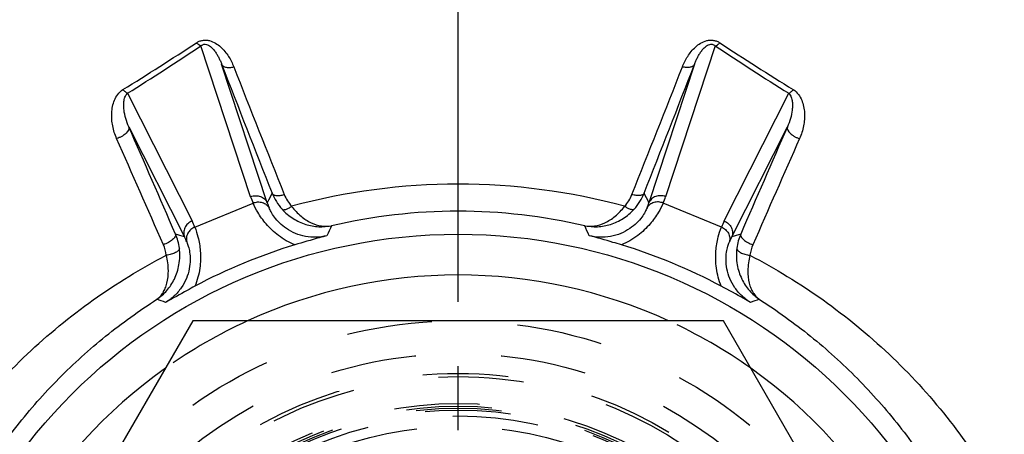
# Model space of a CAD drawing. Header units: millimetres. Extents: x 397 to 603, y 380 to 620.
# Tile 8 of 10: x 467 to 542, y 526 to 558. Entities that reach past the tile are written whole.
import ezdxf

# ---------------------------------------------------------------- set-up
doc = ezdxf.new("R2010")
doc.units = ezdxf.units.MM
doc.header["$LTSCALE"] = 65.185185
doc.linetypes.add('CENTER', pattern=[0.6, 0.375, -0.075, 0.075, -0.075])
doc.linetypes.add('HIDDEN', pattern=[0.2, 0.1, -0.1])
for name, color, linetype in [('ACHSEN_S', 7, 'CONTINUOUS'), ('FASEN', 7, 'CONTINUOUS'), ('FLAECHEN', 7, 'CONTINUOUS'), ('KONST.EL_MIT_GEO', 7, 'CONTINUOUS')]:
    doc.layers.add(name, color=color, linetype=linetype)

msp = doc.modelspace()

# ---------------------------------------------------------------- linework, layer by layer
at = {"layer": 'ACHSEN_S', "color": 2, "linetype": 'CENTER'}
msp.add_line((500, 380), (500, 620), dxfattribs=at)
at = {"layer": 'FASEN', "color": 7, "linetype": 'Continuous'}
msp.add_circle((500, 500), 41.605, dxfattribs=at)
for start, end in [(65.38443, 114.61557), (125.38435, 174.61552), (5.38448, 54.61565)]:
    msp.add_arc((500, 500), 38.5, start, end, dxfattribs=at)
at = {"layer": 'FASEN', "color": 8, "linetype": 'HIDDEN'}
for start, end in [(114.61557, 125.38435), (54.61565, 65.38443)]:
    msp.add_arc((500, 500), 38.5, start, end, dxfattribs=at)
at = {"layer": 'FLAECHEN', "color": 8, "linetype": 'HIDDEN'}
msp.add_circle((500, 500), 26.95, dxfattribs=at)
at = {"layer": 'KONST.EL_MIT_GEO', "color": 7, "linetype": 'Continuous'}
for p, q in [((484.194, 544.469), (480.41, 555.968)), ((519.59, 555.968), (515.806, 544.469)), ((485.464, 544.014), (481.99, 554.57)), ((518.01, 554.57), (514.536, 544.014)), ((474.818, 552.357), (479.732, 542.621)), ((520.268, 542.621), (525.182, 552.357)), ((474.915, 549.802), (479.155, 541.401)), ((520.845, 541.401), (525.085, 549.802)), ((479.944, 542.149), (484.378, 543.985)), ((520.056, 542.149), (515.622, 543.985)), ((479.793, 535), (459.585, 500)), ((520.207, 535), (479.793, 535)), ((540.415, 500), (520.207, 535))]:
    msp.add_line(p, q, dxfattribs=at)
at = {"layer": 'KONST.EL_MIT_GEO', "color": 8, "linetype": 'HIDDEN'}
for radius in [35, 32.5, 31, 30.75, 28.7, 28.5, 28.346, 28.2, 27.75, 26.95]:
    msp.add_circle((500, 500), radius, dxfattribs=at)
at = {"layer": 'KONST.EL_MIT_GEO', "color": 7, "linetype": 'Continuous'}
for centre, radius, start, end in [((332.027, 781.742), 269.779, 301.87057, 303.28003), ((331.479, 780.476), 269.415, 302.14313, 303.55886), ((663.349, 772.467), 259.882, 236.41517, 237.88284), ((662.818, 773.674), 260.205, 236.69404, 238.15536), ((2222.665, 1229.043), 1866.779, 201.180252, 201.504396), ((2191.982, 1223.645), 1835.44, 201.385318, 201.711986), ((-1259.98, 1250.497), 1908.547, 338.29427, 338.608426), ((-1291.846, 1256.074), 1941.053, 338.501806, 338.813546), ((-1573.966, -345.849), 2236.091, 23.383534, 23.612116), ((2521.726, -323.136), 2179.127, 156.384896, 156.619454), ((-1538.72, -340.301), 2200.383, 23.605204, 23.83544), ((2487.463, -317.779), 2144.396, 156.161554, 156.397801), ((500, 497.054), 48.374, 74.80522, 105.19478), ((615.028, 477.842), 145.483, 152.62687, 152.94516), ((489.573, 546.223), 4.025, 201.72402, 222.15865), ((489.534, 545.744), 2.988, 201.6732, 222.21725), ((510.466, 545.744), 2.988, 317.78275, 338.3268), ((510.427, 546.223), 4.025, 317.84135, 338.27598), ((384.589, 477.645), 145.914, 27.05532, 27.37266), ((489.605, 546.249), 5.696, 198.20887, 203.41575), ((489.967, 545.409), 4.713, 197.21289, 202.3315), ((510.033, 545.409), 4.713, 337.6685, 342.78711), ((510.395, 546.249), 5.696, 336.58425, 341.79113), ((500, 500.896), 42.467, 76.87803, 103.12197), ((474.648, 540.053), 5.696, 21.58425, 26.79113), ((603.512, 489.846), 124.701, 155.14814, 155.53232), ((396.49, 489.847), 124.698, 24.46767, 24.85187), ((525.352, 540.053), 5.696, 153.20887, 158.41575), ((434.296, 402.886), 145.598, 72.05504, 72.3375), ((474.72, 540.015), 4.081, 7.45957, 23.15763), ((565.704, 402.886), 145.598, 107.6625, 107.94496), ((525.28, 540.015), 4.081, 156.84237, 172.54043), ((474.786, 539.594), 3.016, 7.81967, 23.64262), ((474.986, 539.204), 4.713, 22.6685, 27.78711), ((499.866, 500.324), 42.302, 106.91553, 118.08447), ((500.134, 500.324), 42.302, 61.91553, 73.08447), ((525.014, 539.204), 4.713, 152.21289, 157.3315), ((525.223, 539.592), 3.025, 156.38159, 172.15612), ((434.062, 419.83), 124.483, 69.46709, 69.79108), ((565.938, 419.83), 124.483, 110.20892, 110.53291)]:
    msp.add_arc(centre, radius, start, end, dxfattribs=at)
for points, knots in [([(480.063, 556.207), (480.133, 556.253), (480.285, 556.333), (480.535, 556.405), (480.8, 556.42), (481.144, 556.367), (481.535, 556.196), (481.925, 555.899), (482.248, 555.554), (482.602, 555.059), (482.805, 554.652), (482.914, 554.374)], [0, 0, 0, 0, 0.065041, 0.132455, 0.201185, 0.269621, 0.401595, 0.52751, 0.6491, 0.76784, 1, 1, 1, 1]), ([(480.41, 555.968), (480.351, 555.989), (480.227, 556.06), (480.119, 556.152), (480.063, 556.207)], [0, 0, 0, 0, 0.444743, 1, 1, 1, 1]), ([(480.41, 555.968), (480.45, 556.007), (480.524, 556.06), (480.64, 556.096), (480.77, 556.104), (480.92, 556.063), (481.114, 555.952), (481.306, 555.778), (481.49, 555.549), (481.644, 555.312), (481.777, 555.069), (481.892, 554.822), (481.959, 554.654), (481.99, 554.57)], [0, 0, 0, 0, 0.069582, 0.109115, 0.150389, 0.228295, 0.298424, 0.426026, 0.545961, 0.662099, 0.776011, 0.888491, 1, 1, 1, 1]), ([(517.086, 554.374), (517.195, 554.652), (517.398, 555.059), (517.752, 555.554), (518.075, 555.899), (518.465, 556.196), (518.856, 556.367), (519.2, 556.42), (519.465, 556.405), (519.715, 556.333), (519.867, 556.253), (519.937, 556.207)], [0, 0, 0, 0, 0.23216, 0.3509, 0.47249, 0.598405, 0.730379, 0.798815, 0.867545, 0.934959, 1, 1, 1, 1]), ([(518.01, 554.57), (518.041, 554.654), (518.108, 554.822), (518.223, 555.069), (518.356, 555.312), (518.51, 555.549), (518.694, 555.778), (518.886, 555.952), (519.08, 556.063), (519.23, 556.104), (519.36, 556.096), (519.476, 556.06), (519.55, 556.007), (519.59, 555.968)], [0, 0, 0, 0, 0.111509, 0.223989, 0.337901, 0.454039, 0.573974, 0.701576, 0.771705, 0.849611, 0.890885, 0.930418, 1, 1, 1, 1]), ([(519.59, 555.968), (519.649, 555.989), (519.773, 556.06), (519.881, 556.152), (519.937, 556.207)], [0, 0, 0, 0, 0.444743, 1, 1, 1, 1]), ([(481.99, 554.57), (482.004, 554.542), (482.04, 554.488), (482.118, 554.424), (482.216, 554.374), (482.379, 554.327), (482.618, 554.315), (482.813, 554.348), (482.914, 554.374)], [0, 0, 0, 0, 0.091517, 0.189464, 0.297389, 0.417032, 0.690515, 1, 1, 1, 1]), ([(518.01, 554.57), (517.996, 554.542), (517.96, 554.488), (517.882, 554.424), (517.784, 554.374), (517.621, 554.327), (517.382, 554.315), (517.187, 554.348), (517.086, 554.374)], [0, 0, 0, 0, 0.091517, 0.189464, 0.29739, 0.417032, 0.690515, 1, 1, 1, 1]), ([(473.992, 548.899), (473.855, 549.208), (473.703, 549.695), (473.613, 550.361), (473.607, 550.86), (473.668, 551.355), (473.812, 551.839), (474.061, 552.293), (474.32, 552.54), (474.471, 552.634)], [0, 0, 0, 0, 0.250548, 0.374024, 0.4967, 0.619156, 0.742369, 0.86819, 1, 1, 1, 1]), ([(474.818, 552.357), (474.758, 552.383), (474.634, 552.468), (474.527, 552.572), (474.471, 552.634)], [0, 0, 0, 0, 0.43804, 1, 1, 1, 1]), ([(474.915, 549.802), (474.822, 550.006), (474.668, 550.425), (474.554, 550.969), (474.523, 551.406), (474.538, 551.735), (474.608, 552.067), (474.727, 552.278), (474.818, 552.357)], [0, 0, 0, 0, 0.25207, 0.498219, 0.620087, 0.741986, 0.865924, 1, 1, 1, 1]), ([(525.182, 552.357), (525.273, 552.278), (525.392, 552.067), (525.462, 551.735), (525.477, 551.406), (525.446, 550.969), (525.332, 550.425), (525.178, 550.006), (525.085, 549.802)], [0, 0, 0, 0, 0.134076, 0.258014, 0.379913, 0.501781, 0.74793, 1, 1, 1, 1]), ([(525.182, 552.357), (525.242, 552.383), (525.366, 552.468), (525.473, 552.572), (525.529, 552.634)], [0, 0, 0, 0, 0.43804, 1, 1, 1, 1]), ([(525.529, 552.634), (525.68, 552.54), (525.939, 552.293), (526.188, 551.839), (526.332, 551.355), (526.393, 550.86), (526.387, 550.361), (526.297, 549.695), (526.145, 549.208), (526.008, 548.899)], [0, 0, 0, 0, 0.13181, 0.257631, 0.380844, 0.5033, 0.625976, 0.749452, 1, 1, 1, 1]), ([(474.915, 549.801), (474.973, 549.634), (474.792, 549.374), (474.56, 549.182), (474.386, 549.068), (474.196, 548.972), (474.061, 548.921), (473.992, 548.899)], [0, 0, 0, 0, 0.389286, 0.530759, 0.683213, 0.841503, 1, 1, 1, 1]), ([(525.085, 549.801), (525.027, 549.634), (525.208, 549.374), (525.44, 549.182), (525.614, 549.068), (525.804, 548.972), (525.939, 548.921), (526.008, 548.899)], [0, 0, 0, 0, 0.389286, 0.53076, 0.683213, 0.841503, 1, 1, 1, 1]), ([(484.194, 544.469), (484.314, 544.517), (484.569, 544.57), (484.889, 544.521), (485.115, 544.415), (485.309, 544.272), (485.418, 544.122), (485.464, 544.014)], [0, 0, 0, 0, 0.260227, 0.515078, 0.639714, 0.762011, 1, 1, 1, 1]), ([(485.834, 544.733), (485.846, 544.71), (485.88, 544.665), (485.956, 544.615), (486.053, 544.581), (486.217, 544.554), (486.459, 544.565), (486.655, 544.609), (486.757, 544.64)], [0, 0, 0, 0, 0.07942, 0.168418, 0.271638, 0.390781, 0.673482, 1, 1, 1, 1]), ([(514.166, 544.733), (514.154, 544.71), (514.12, 544.665), (514.044, 544.615), (513.947, 544.581), (513.783, 544.554), (513.541, 544.565), (513.345, 544.609), (513.243, 544.64)], [0, 0, 0, 0, 0.07942, 0.168418, 0.271638, 0.390781, 0.673482, 1, 1, 1, 1]), ([(515.806, 544.469), (515.686, 544.517), (515.431, 544.57), (515.111, 544.521), (514.885, 544.415), (514.691, 544.272), (514.582, 544.122), (514.536, 544.014)], [0, 0, 0, 0, 0.260227, 0.515078, 0.639714, 0.762011, 1, 1, 1, 1]), ([(484.378, 543.985), (484.49, 544.032), (484.728, 544.088), (485.087, 544.05), (485.401, 543.891), (485.553, 543.715), (485.607, 543.618)], [0, 0, 0, 0, 0.260551, 0.51523, 0.761186, 1, 1, 1, 1]), ([(487.558, 540.796), (487.116, 540.976), (486.317, 541.441), (485.389, 542.325), (484.769, 543.189), (484.482, 543.744), (484.378, 543.985)], [0, 0, 0, 0, 0.310878, 0.594209, 0.828839, 1, 1, 1, 1]), ([(515.622, 543.985), (515.518, 543.744), (515.231, 543.189), (514.611, 542.325), (513.683, 541.441), (512.884, 540.976), (512.442, 540.796)], [0, 0, 0, 0, 0.171161, 0.405791, 0.689122, 1, 1, 1, 1]), ([(515.622, 543.985), (515.51, 544.032), (515.272, 544.088), (514.913, 544.05), (514.599, 543.891), (514.447, 543.715), (514.393, 543.618)], [0, 0, 0, 0, 0.260551, 0.51523, 0.761186, 1, 1, 1, 1]), ([(490.01, 541.494), (489.744, 541.43), (489.198, 541.356), (488.379, 541.417), (487.605, 541.642), (486.931, 542.001), (486.4, 542.436), (486.019, 542.876), (485.769, 543.268), (485.651, 543.511), (485.607, 543.618)], [0, 0, 0, 0, 0.154624, 0.309015, 0.461501, 0.607031, 0.737714, 0.847489, 0.934674, 1, 1, 1, 1]), ([(486.589, 543.521), (486.62, 543.495), (486.692, 543.476), (486.79, 543.483), (486.921, 543.514), (487.104, 543.595), (487.247, 543.684), (487.321, 543.736)], [0, 0, 0, 0, 0.153438, 0.253264, 0.371081, 0.658032, 1, 1, 1, 1]), ([(486.589, 543.521), (486.838, 543.247), (487.398, 542.775), (488.366, 542.324), (489.372, 542.141), (490.04, 542.189), (490.359, 542.254)], [0, 0, 0, 0, 0.267784, 0.521779, 0.764427, 1, 1, 1, 1]), ([(487.321, 543.736), (487.53, 543.458), (487.981, 542.974), (488.768, 542.461), (489.574, 542.205), (490.111, 542.209), (490.359, 542.254)], [0, 0, 0, 0, 0.293865, 0.554646, 0.786635, 1, 1, 1, 1]), ([(509.641, 542.254), (509.889, 542.209), (510.426, 542.205), (511.232, 542.461), (512.019, 542.974), (512.47, 543.458), (512.679, 543.736)], [0, 0, 0, 0, 0.213365, 0.445354, 0.706135, 1, 1, 1, 1]), ([(509.641, 542.254), (509.96, 542.189), (510.628, 542.141), (511.634, 542.324), (512.602, 542.775), (513.162, 543.247), (513.411, 543.521)], [0, 0, 0, 0, 0.235573, 0.478221, 0.732216, 1, 1, 1, 1]), ([(514.393, 543.618), (514.349, 543.511), (514.231, 543.268), (513.981, 542.876), (513.6, 542.436), (513.069, 542.001), (512.395, 541.642), (511.621, 541.417), (510.802, 541.356), (510.256, 541.43), (509.99, 541.494)], [0, 0, 0, 0, 0.065326, 0.152511, 0.262286, 0.392969, 0.538499, 0.690985, 0.845376, 1, 1, 1, 1]), ([(513.411, 543.521), (513.38, 543.495), (513.308, 543.476), (513.21, 543.483), (513.079, 543.514), (512.896, 543.595), (512.753, 543.684), (512.679, 543.736)], [0, 0, 0, 0, 0.153438, 0.253264, 0.371081, 0.658032, 1, 1, 1, 1]), ([(479.732, 542.621), (479.614, 542.57), (479.396, 542.427), (479.204, 542.166), (479.119, 541.931), (479.083, 541.693), (479.112, 541.51), (479.155, 541.401)], [0, 0, 0, 0, 0.260227, 0.515078, 0.639714, 0.762011, 1, 1, 1, 1]), ([(520.268, 542.621), (520.386, 542.57), (520.604, 542.427), (520.796, 542.166), (520.881, 541.931), (520.917, 541.693), (520.888, 541.51), (520.845, 541.401)], [0, 0, 0, 0, 0.260227, 0.515078, 0.639714, 0.762011, 1, 1, 1, 1]), ([(478.472, 541.62), (478.481, 541.592), (478.483, 541.522), (478.441, 541.416), (478.362, 541.305), (478.247, 541.191), (478.102, 541.079), (477.873, 540.936), (477.682, 540.851), (477.549, 540.804)], [0, 0, 0, 0, 0.069237, 0.153215, 0.257174, 0.381217, 0.522531, 0.676594, 1, 1, 1, 1]), ([(479.944, 542.149), (479.832, 542.103), (479.624, 541.974), (479.397, 541.693), (479.287, 541.359), (479.304, 541.127), (479.335, 541.02)], [0, 0, 0, 0, 0.260551, 0.51523, 0.761186, 1, 1, 1, 1]), ([(479.944, 542.149), (480.041, 541.905), (480.23, 541.309), (480.403, 540.26), (480.372, 538.979), (480.136, 538.085), (479.951, 537.645)], [0, 0, 0, 0, 0.171161, 0.405791, 0.689122, 1, 1, 1, 1]), ([(490.01, 541.494), (489.815, 541.443), (488.994, 541.224), (488.178, 540.984), (487.558, 540.796)], [0, 0, 0, 0, 0.237063, 1, 1, 1, 1]), ([(512.442, 540.796), (512.228, 540.861), (511.414, 541.105), (510.595, 541.337), (509.99, 541.494)], [0, 0, 0, 0, 0.264044, 1, 1, 1, 1]), ([(520.049, 537.645), (519.864, 538.085), (519.628, 538.979), (519.597, 540.26), (519.77, 541.309), (519.959, 541.905), (520.056, 542.149)], [0, 0, 0, 0, 0.310878, 0.594209, 0.828839, 1, 1, 1, 1]), ([(520.056, 542.149), (520.168, 542.103), (520.376, 541.974), (520.603, 541.693), (520.713, 541.359), (520.696, 541.127), (520.665, 541.02)], [0, 0, 0, 0, 0.260551, 0.51523, 0.761186, 1, 1, 1, 1]), ([(521.528, 541.62), (521.519, 541.592), (521.517, 541.522), (521.559, 541.416), (521.638, 541.305), (521.753, 541.191), (521.898, 541.079), (522.127, 540.936), (522.318, 540.851), (522.451, 540.804)], [0, 0, 0, 0, 0.069237, 0.153215, 0.257174, 0.381217, 0.522531, 0.676594, 1, 1, 1, 1]), ([(479.335, 541.02), (479.379, 540.914), (479.468, 540.658), (479.568, 540.204), (479.61, 539.624), (479.542, 538.94), (479.32, 538.21), (478.932, 537.504), (478.395, 536.881), (477.956, 536.547), (477.723, 536.405)], [0, 0, 0, 0, 0.065326, 0.152511, 0.262286, 0.392969, 0.538499, 0.690985, 0.845376, 1, 1, 1, 1]), ([(522.277, 536.405), (522.044, 536.547), (521.605, 536.881), (521.068, 537.504), (520.68, 538.21), (520.458, 538.94), (520.39, 539.624), (520.432, 540.204), (520.532, 540.658), (520.621, 540.914), (520.665, 541.02)], [0, 0, 0, 0, 0.154624, 0.309015, 0.461501, 0.607031, 0.737714, 0.847489, 0.934674, 1, 1, 1, 1]), ([(459.091, 522.257), (460.187, 524.142), (462.65, 527.75), (467.07, 532.57), (472.12, 536.722), (475.842, 538.999), (477.774, 540.005)], [0, 0, 0, 0, 0.250691, 0.500195, 0.749587, 1, 1, 1, 1]), ([(477.063, 536.65), (477.34, 536.837), (477.858, 537.297), (478.448, 538.198), (478.804, 539.31), (478.821, 540.127), (478.766, 540.545)], [0, 0, 0, 0, 0.224419, 0.460154, 0.716158, 1, 1, 1, 1]), ([(477.063, 536.65), (477.153, 536.715), (477.324, 536.868), (477.538, 537.151), (477.71, 537.491), (477.89, 538.049), (477.97, 538.908), (477.868, 539.622), (477.774, 540.005)], [0, 0, 0, 0, 0.092022, 0.188683, 0.292835, 0.407009, 0.67335, 1, 1, 1, 1]), ([(478.766, 540.545), (478.767, 540.516), (478.753, 540.452), (478.693, 540.364), (478.599, 540.281), (478.475, 540.203), (478.325, 540.134), (478.091, 540.055), (477.903, 540.019), (477.774, 540.005)], [0, 0, 0, 0, 0.072795, 0.15851, 0.262081, 0.38421, 0.523014, 0.675026, 1, 1, 1, 1]), ([(521.234, 540.545), (521.179, 540.127), (521.196, 539.31), (521.552, 538.198), (522.142, 537.297), (522.66, 536.837), (522.937, 536.65)], [0, 0, 0, 0, 0.283842, 0.539846, 0.775581, 1, 1, 1, 1]), ([(521.234, 540.545), (521.233, 540.516), (521.247, 540.452), (521.307, 540.364), (521.401, 540.281), (521.525, 540.203), (521.675, 540.134), (521.909, 540.055), (522.097, 540.019), (522.226, 540.005)], [0, 0, 0, 0, 0.072795, 0.15851, 0.262081, 0.38421, 0.523014, 0.675026, 1, 1, 1, 1]), ([(522.226, 540.005), (522.132, 539.622), (522.03, 538.908), (522.11, 538.049), (522.29, 537.491), (522.462, 537.151), (522.676, 536.868), (522.847, 536.715), (522.937, 536.65)], [0, 0, 0, 0, 0.32665, 0.592991, 0.707165, 0.811317, 0.907978, 1, 1, 1, 1]), ([(522.226, 540.005), (524.158, 538.999), (527.88, 536.722), (532.93, 532.57), (537.35, 527.75), (539.813, 524.142), (540.909, 522.257)], [0, 0, 0, 0, 0.250413, 0.499805, 0.749309, 1, 1, 1, 1]), ([(479.951, 537.645), (479.753, 537.539), (479.005, 537.136), (478.263, 536.721), (477.723, 536.405)], [0, 0, 0, 0, 0.264051, 1, 1, 1, 1]), ([(522.277, 536.405), (522.103, 536.507), (521.367, 536.932), (520.621, 537.34), (520.049, 537.645)], [0, 0, 0, 0, 0.237063, 1, 1, 1, 1]), ([(463.628, 523.033), (464.479, 524.402), (466.33, 527.042), (469.525, 530.663), (473.099, 533.903), (475.709, 535.785), (477.063, 536.65)], [0, 0, 0, 0, 0.25083, 0.500546, 0.749967, 1, 1, 1, 1]), ([(522.937, 536.65), (524.291, 535.785), (526.901, 533.903), (530.475, 530.663), (533.67, 527.042), (535.521, 524.402), (536.372, 523.033)], [0, 0, 0, 0, 0.250033, 0.499454, 0.74917, 1, 1, 1, 1])]:
    msp.add_open_spline(points, degree=3, knots=knots, dxfattribs=at)

doc.saveas('drawing.dxf')
